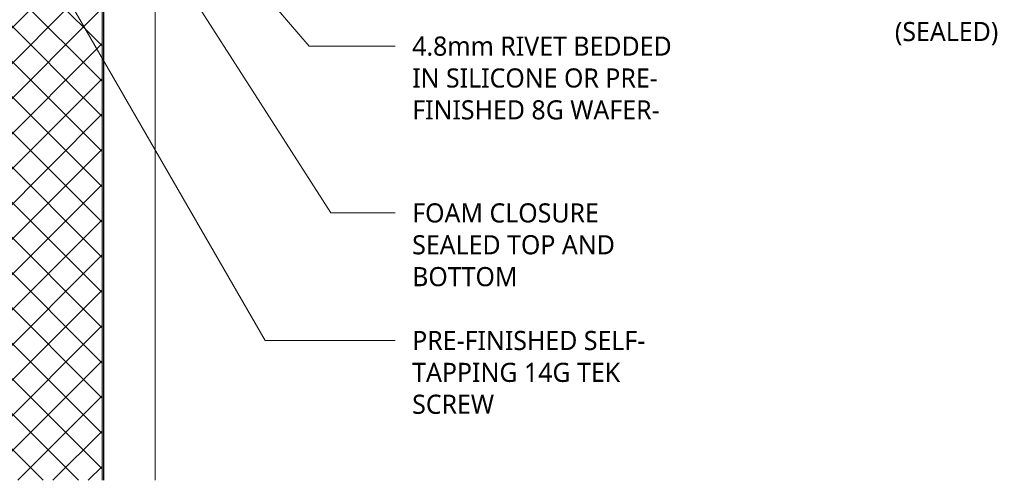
# Model space of a CAD drawing. Header units: millimetres. Extents: x -420 to 1002, y -280 to 676.
# Tile 2 of 3: x 232 to 824, y -115 to 162. Entities that reach past the tile are written whole.
import ezdxf

# ---------------------------------------------------------------- set-up
doc = ezdxf.new("R2010")
doc.units = ezdxf.units.MM
doc.layers.add('A-DETL-GENF', color=92, linetype='Continuous', lineweight=13)
doc.layers.add('G-ANNO-TEXT', color=231, linetype='Continuous', lineweight=9)
doc.styles.add('Yu Gothic', font='Yu Gothic.ttf', dxfattribs={"height": 11.5})

# ---------------------------------------------------------------- blocks, each defined once
blk = doc.blocks.new('Thermospan Insulated Panel2 - 75mm-4142599-01 GUTTER DETAIL1')
at = {"layer": 'A-DETL-GENF'}
for points in [[(264.58, 107), (264.58, 106), (693.6, 106), (693.6, 107), (343.73, 107)], [(264.58, 31), (693.6, 31), (693.6, 32), (264.58, 32), (264.58, 31.37)]]:
    blk.add_hatch(color=256, dxfattribs=at).paths.add_polyline_path(points)
h = blk.add_hatch(dxfattribs=at)
h.set_pattern_fill('FP_2', color=256, style=0, pattern_type=2)
h.set_pattern_definition([(315, (380.062, 313.352), (10.6066, 10.6066), []), (45, (380.062, 313.352), (-10.6066, 10.6066), [])])
h.paths.add_polyline_path([(264.58, 106), (264.58, 32), (693.6, 32), (693.6, 106), (343.73, 106)])
at = {"layer": 'A-DETL-GENF', "lineweight": 25}
for p, q in [((693.6, 107), (264.58, 107)), ((264.58, 106), (693.6, 106)), ((264.58, 31), (616.27, 31)), ((616.27, 31), (635.84, 31)), ((635.84, 31), (693.6, 31))]:
    blk.add_line(p, q, dxfattribs=at)
at = {"layer": 'A-DETL-GENF'}
for p, q in [((693.6, 107), (693.6, 0)), ((264.58, 32), (693.6, 32)), ((264.58, 0), (616.27, 0)), ((616.27, 0), (635.84, 0)), ((635.84, 0), (693.6, 0))]:
    blk.add_line(p, q, dxfattribs=at)

msp = doc.modelspace()

# ---------------------------------------------------------------- linework, layer by layer
at = {"layer": 'G-ANNO-TEXT', "color": 7}
for p, q in [((321.41, 244.65), (405.89, 145.88)), ((297.2, 235.62), (419.01, 45.48)), ((234.96, 219.1), (379.4, -31.32)), ((405.89, 145.88), (457.81, 145.88)), ((419.01, 45.48), (457.81, 45.48)), ((379.4, -31.32), (457.81, -31.32))]:
    msp.add_line(p, q, dxfattribs=at)

# ---------------------------------------------------------------- block references
at = {"layer": 'A-DETL-GENF', "rotation": 90.00000000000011}
msp.add_blockref('Thermospan Insulated Panel2 - 75mm-4142599-01 GUTTER DETAIL1', (313.35, -380.06), dxfattribs=at)

# ---------------------------------------------------------------- texts
at = {"layer": 'G-ANNO-TEXT', "color": 7, "char_height": 11.5, "attachment_point": 1, "style": 'Yu Gothic', "bg_fill": 3, "box_fill_scale": 1.25, "bg_fill_color": 256, "bg_fill_true_color": 13158600, "bg_fill_transparency": 0}
for s, insert, width in [('(SEALED)', (758.49, 160.41), 83.3755), ('4.8mm RIVET BEDDED ', (467.97, 151.63), 196.8143), ('IN SILICONE OR PRE-', (467.97, 132.45), 185.9915), ('FINISHED 8G WAFER-', (467.97, 113.27), 188.7974), ('FOAM CLOSURE ', (467.97, 51.23), 146.7088), ('SEALED TOP AND ', (467.97, 32.05), 160.7383), ('BOTTOM', (467.97, 12.87), 77.7637), ('PRE-FINISHED SELF-', (467.97, -25.57), 185.1898), ('TAPPING 14G TEK ', (467.97, -44.76), 162.7426), ('SCREW', (467.97, -63.94), 63.7342)]:
    msp.add_mtext(s, dxfattribs=dict(at, insert=insert, width=width))

doc.saveas('drawing.dxf')
